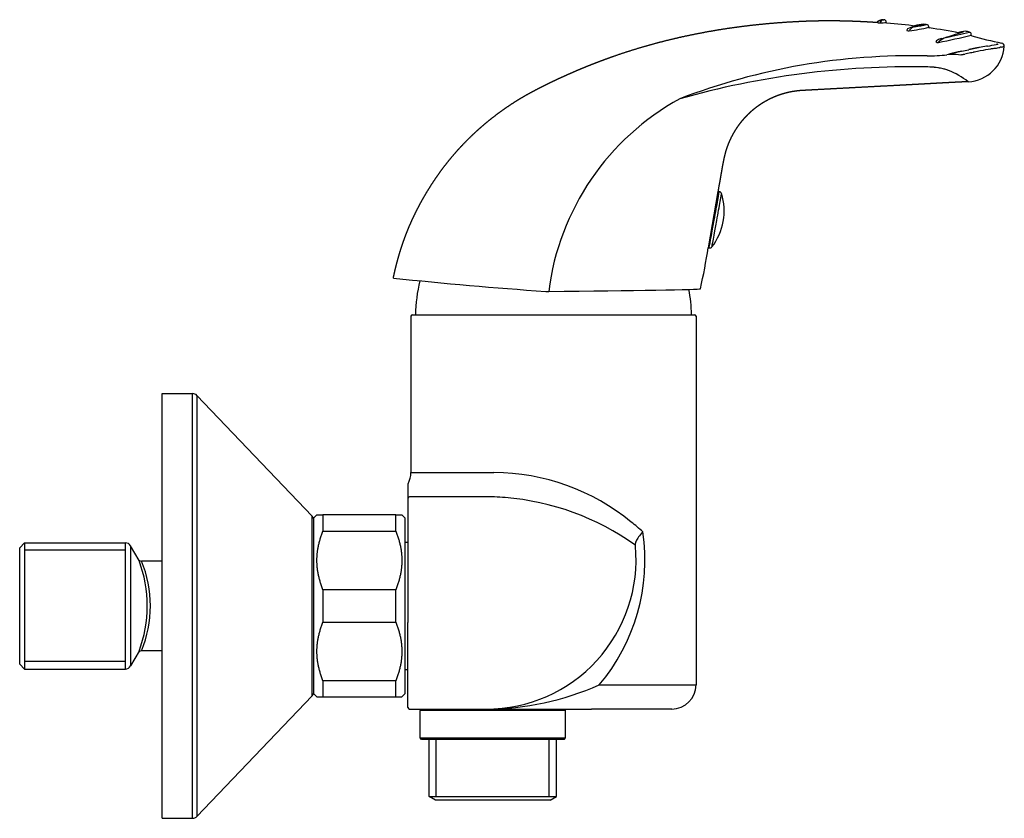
# Model space of a CAD drawing. Header units: millimetres. Extents: x -0.024 to 0.139, y -0.035 to 0.097.
import ezdxf

# ---------------------------------------------------------------- set-up
doc = ezdxf.new("R2010")
doc.units = ezdxf.units.MM
doc.layers.add('BLOCKS', color=3, linetype='Continuous')

msp = doc.modelspace()

# ---------------------------------------------------------------- linework, layer by layer
at = {"layer": 'BLOCKS'}
for p, q in [((0.1179315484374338, 0.0961793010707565), (0.1179321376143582, 0.09618291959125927)), ((0.1193590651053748, 0.09615960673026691), (0.119358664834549, 0.0962054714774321)), ((0.1243742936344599, 0.0955431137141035), (0.1243743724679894, 0.09554310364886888)), ((0.1263662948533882, 0.09535786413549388), (0.1263656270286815, 0.09543438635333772)), ((0.1333778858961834, 0.09406412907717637), (0.1333766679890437, 0.09420368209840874)), ((0.1279743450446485, 0.09294099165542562), (0.12797513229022, 0.09285078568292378)), ((0.1282131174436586, 0.09316402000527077), (0.1282132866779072, 0.09316407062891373)), ((0.1321672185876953, 0.09088943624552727), (0.1322872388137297, 0.09091615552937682)), ((0.09160849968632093, 0.06830168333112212), (0.0899909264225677, 0.05904176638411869)), ((0.09160849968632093, 0.06830168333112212), (0.0918365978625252, 0.06826056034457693)), ((0.0899909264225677, 0.05904176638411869), (0.09016879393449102, 0.05900969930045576)), ((0.04099999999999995, 0.04775000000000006), (0.04099999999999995, 0.02200000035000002)), ((0.04125, 0.04799999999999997), (0.08774999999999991, 0.04799999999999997)), ((0.08799999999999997, 0.04775000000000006), (0.08799999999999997, -0.01299999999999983)), ((0, 0.035), (0.005, 0.035)), ((0, -0.035), (0, 0.035)), ((0.005, -0.035), (0.005, 0.035)), ((0.02472328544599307, 0.01478983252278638), (0.005723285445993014, 0.03469054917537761)), ((0.005723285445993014, 0.03469054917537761), (0.005723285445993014, -0.03469054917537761)), ((0.04099999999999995, 0.02200000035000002), (0.05468982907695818, 0.02200000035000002)), ((0.04049999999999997, 0.02000000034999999), (0.04049999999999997, 0.01775000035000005)), ((0.05302001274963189, 0.01800000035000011), (0.04075000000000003, 0.01800000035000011)), ((0.04049999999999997, 0.01775000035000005), (0.04049999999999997, -0.002749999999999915)), ((0.02472328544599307, -0.01478983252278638), (0.02472328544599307, 0.01478983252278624)), ((0.025, 0.01450000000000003), (0.02549999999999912, 0.01499999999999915)), ((0.02549999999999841, 0.015), (0.02649999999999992, 0.015)), ((0.03849999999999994, 0.015), (0.02649999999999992, 0.015)), ((0.02649999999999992, 0.015), (0.02649999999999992, 0.01232182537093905)), ((0.03849999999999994, 0.015), (0.0395000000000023, 0.015)), ((0.03849999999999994, 0.01232182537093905), (0.03849999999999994, 0.015)), ((0.04, 0.01450000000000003), (0.03950000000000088, 0.01499999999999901)), ((0.025, 0), (0.025, 0.01450000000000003)), ((0.04, 0.01450000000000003), (0.04, 0)), ((0.02649999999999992, 0.01232182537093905), (0.03849999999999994, 0.01232182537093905)), ((-0.02350000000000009, 0.009600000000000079), (-0.0227000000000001, 0.01039999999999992)), ((-0.0227000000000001, 0.01039999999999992), (-0.0227000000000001, 0)), ((-0.0227000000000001, 0.01039999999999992), (-0.006077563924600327, 0.01039999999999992)), ((-0.006077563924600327, -0.01039999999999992), (-0.006077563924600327, 0.01039999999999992)), ((-0.003814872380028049, 0.007479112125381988), (-0.00521137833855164, 0.009899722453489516)), ((-0.00521137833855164, 0.009899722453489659), (-0.00521137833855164, -0.009899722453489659)), ((0.04, 0.01049999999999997), (0.04049999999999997, 0.01049999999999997)), ((-0.02350000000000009, 0), (-0.02350000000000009, 0.009600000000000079)), ((-0.006077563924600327, 0.009172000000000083), (-0.0227000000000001, 0.009172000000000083)), ((0, 0.007399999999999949), (-0.003422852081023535, 0.007399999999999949)), ((0.03849999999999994, 0.002678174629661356), (0.02649999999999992, 0.002678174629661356)), ((0.02649999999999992, 0.002678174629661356), (0.02649999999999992, -0.002678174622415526)), ((0.03849999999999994, -0.002678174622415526), (0.03849999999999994, 0.002678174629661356)), ((-0.02350000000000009, -0.009600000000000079), (-0.02350000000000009, 0)), ((-0.0227000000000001, 0), (-0.0227000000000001, -0.01039999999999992)), ((0.025, -0.01450000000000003), (0.025, 0)), ((0.04, 0), (0.04, -0.01450000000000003)), ((0.02649999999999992, -0.002678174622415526), (0.03849999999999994, -0.002678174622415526)), ((0.04049999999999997, -0.01674999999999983), (0.04049999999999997, -0.002749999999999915)), ((-0.003814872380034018, -0.007479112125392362), (-0.00521137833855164, -0.009899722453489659)), ((0, -0.007399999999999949), (-0.003422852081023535, -0.007399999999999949)), ((-0.02350000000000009, -0.009600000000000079), (-0.0227000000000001, -0.01039999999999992)), ((-0.006077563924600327, -0.009172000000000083), (-0.0227000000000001, -0.009172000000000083)), ((-0.0227000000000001, -0.01039999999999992), (-0.006077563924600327, -0.01039999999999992)), ((0.04, -0.01049999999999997), (0.04049999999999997, -0.01049999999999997)), ((0.03849999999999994, -0.01232182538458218), (0.02649999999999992, -0.01232182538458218)), ((0.02649999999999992, -0.01232182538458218), (0.02649999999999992, -0.015)), ((0.03849999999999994, -0.015), (0.03849999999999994, -0.01232182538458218)), ((0.025, -0.01450000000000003), (0.02549999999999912, -0.01499999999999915)), ((0.04, -0.01450000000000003), (0.03950000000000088, -0.01499999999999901)), ((0.07203200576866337, -0.01299999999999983), (0.08799999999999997, -0.01299999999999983)), ((0.02472328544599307, -0.01478983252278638), (0.005723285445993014, -0.03469054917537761)), ((0.02549999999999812, -0.015), (0.02649999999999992, -0.015)), ((0.02649999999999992, -0.015), (0.03849999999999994, -0.015)), ((0.03849999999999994, -0.015), (0.03950000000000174, -0.015)), ((0.04075000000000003, -0.01699999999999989), (0.05345007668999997, -0.01699999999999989)), ((0.04274999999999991, -0.01699999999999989), (0.0425, -0.01724999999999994)), ((0.0425, -0.02174999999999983), (0.0425, -0.01724999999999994)), ((0.06649999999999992, -0.01724999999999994), (0.0425, -0.01724999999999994)), ((0.05345007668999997, -0.01699999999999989), (0.07074996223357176, -0.01699999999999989)), ((0.06625, -0.01699999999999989), (0.06649999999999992, -0.01724999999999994)), ((0.06649999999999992, -0.02174999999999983), (0.06649999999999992, -0.01724999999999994)), ((0.08399999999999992, -0.01699999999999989), (0.07074996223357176, -0.01699999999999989)), ((0.04274999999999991, -0.02199999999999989), (0.0425, -0.02174999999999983)), ((0.0425, -0.02174999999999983), (0.06649999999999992, -0.02174999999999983)), ((0.06625, -0.02199999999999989), (0.04274999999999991, -0.02199999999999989)), ((0.04402249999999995, -0.03142264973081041), (0.04402249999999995, -0.02199999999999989)), ((0.04518499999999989, -0.03142264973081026), (0.04518499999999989, -0.02199999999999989)), ((0.06381500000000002, -0.03142264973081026), (0.06381500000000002, -0.02199999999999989)), ((0.06497749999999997, -0.03142264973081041), (0.06497749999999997, -0.02199999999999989)), ((0.06625, -0.02199999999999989), (0.06649999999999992, -0.02174999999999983)), ((0.04502250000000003, -0.03199999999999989), (0.04402249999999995, -0.03142264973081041)), ((0.04402249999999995, -0.03142264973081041), (0.06497749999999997, -0.03142264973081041)), ((0.06397749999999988, -0.03199999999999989), (0.04502250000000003, -0.03199999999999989)), ((0.06397749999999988, -0.03199999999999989), (0.06497749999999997, -0.03142264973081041)), ((0, -0.035), (0.005, -0.035))]:
    msp.add_line(p, q, dxfattribs=at)
for centre, radius, start, end in [((0.1180650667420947, 0.09638800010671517), 0.0002869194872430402, 242.4006180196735, 271.188954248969), ((0.1182807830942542, 0.09609869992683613), 0.0003503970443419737, 157.1502033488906, 174.2613824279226), ((0.1182786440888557, 0.09614824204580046), 0.0003482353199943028, 156.9307435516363, 174.2755777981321), ((0.118333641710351, 0.09765496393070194), 0.001575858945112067, 260.4067310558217, 271.7646506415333), ((0.1184587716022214, 0.0961042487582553), 7.68184999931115e-05, 154.9429355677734, 179.7977219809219), ((0.1180134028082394, 0.1066195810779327), 0.01054617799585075, 272.0038583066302, 277.3307628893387), ((0.1189271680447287, 0.0960725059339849), 0.0005418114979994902, 112.6870444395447, 173.1867496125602), ((0.1187997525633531, 0.0950653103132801), 0.00150928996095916, 93.09766555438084, 100.9209300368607), ((0.1188599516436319, 0.09471089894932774), 0.001901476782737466, 90.02057559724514, 98.86934879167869), ((0.1189553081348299, 0.0962002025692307), 0.000403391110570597, 0.7483815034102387, 86.36169048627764), ((0.1194563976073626, 0.0961591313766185), 9.733367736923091e-05, 179.7204275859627, 261.3927936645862), ((0.1088905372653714, -0.0277780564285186), 0.1242896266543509, 82.88428202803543, 85.13009605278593), ((0.1229071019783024, 0.1024293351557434), 0.007037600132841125, 278.4995946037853, 291.8463697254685), ((0.1270120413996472, 0.08466329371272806), 0.01133172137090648, 97.53589224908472, 105.3801516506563), ((0.1221905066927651, 0.1107711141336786), 0.01542434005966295, 276.9759699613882, 284.3642768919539), ((0.1259623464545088, 0.09542939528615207), 0.0004033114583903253, 0.7090691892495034, 82.08023037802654), ((0.1230849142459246, 0.09481514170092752), 0.0003618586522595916, 125.4873599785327, 168.0963529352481), ((0.1230763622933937, 0.0955018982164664), 0.0007153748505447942, 248.4063358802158, 276.7217846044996), ((0.1242435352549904, 0.09280432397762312), 0.002681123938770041, 96.34402731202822, 120.6964531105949), ((0.1196183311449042, 0.124196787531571), 0.02961787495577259, 276.8679789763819, 283.1695932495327), ((0.1245074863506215, 0.0938365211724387), 0.001683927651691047, 105.2752992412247, 140.3118951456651), ((0.1264643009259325, 0.09535838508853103), 9.800745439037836e-05, 180.3044902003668, 260.0915736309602), ((0.1107312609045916, -0.01124523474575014), 0.1076603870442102, 78.93694169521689, 81.60585092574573), ((0.1096136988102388, 0.1594826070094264), 0.06861543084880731, 285.9664526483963, 289.1710295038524), ((0.1151666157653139, 0.1636654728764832), 0.07137586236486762, 281.3562143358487, 284.5330063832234), ((0.132855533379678, 0.08955519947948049), 0.005184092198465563, 94.93703998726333, 108.9752044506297), ((0.1245523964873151, 0.05732663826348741), 0.0382099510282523, 77.10763230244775, 78.13334860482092), ((0.1329930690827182, 0.09419917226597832), 0.0003836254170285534, 0.673569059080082, 77.15645549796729), ((0.1279447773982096, 0.09288232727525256), 0.0004084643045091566, 112.5866321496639, 165.9311980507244), ((0.1278743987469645, 0.09333925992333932), 0.000498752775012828, 233.5680716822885, 281.6522351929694), ((0.1297709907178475, 0.08889350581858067), 0.004795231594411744, 105.6537852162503, 114.4284196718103), ((0.09159449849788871, 0.2674811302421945), 0.1783796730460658, 281.7680725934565, 283.5467393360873), ((0.1301914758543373, 0.09067103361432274), 0.003168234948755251, 107.8353908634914, 131.6085903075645), ((0.1334749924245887, 0.09406447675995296), 9.710714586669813e-05, 180.2050303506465, 254.8039579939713), ((0.1472042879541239, 0.1397499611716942), 0.04780087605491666, 253.2770727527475, 259.3658566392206), ((0.129883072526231, 0.1306387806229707), 0.03886673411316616, 279.1238482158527, 281.3092970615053), ((0.1383179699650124, 0.09227053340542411), 0.0005037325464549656, 356.2595003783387, 82.5448969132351), ((0.1325617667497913, 0.09266150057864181), 0.006273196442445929, 272.6545903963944, 356.1260299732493), ((0.1446909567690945, 0.04132538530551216), 0.05109842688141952, 101.0932424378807, 102.1892896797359), ((0.1468443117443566, 0.02703321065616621), 0.06611790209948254, 99.55031929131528, 100.5542140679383), ((0.1336257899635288, 0.1136796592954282), 0.02209253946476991, 279.6727400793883, 281.6805010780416), ((0.1379614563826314, 0.09427376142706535), 0.002209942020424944, 279.3633259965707, 292.8783766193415), ((0.1235425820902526, -0.01594790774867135), 0.1066130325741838, 88.62737969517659, 111.0040017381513), ((0.1259589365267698, 0.1196559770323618), 0.02902177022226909, 270.2714577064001, 276.7476401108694), ((0.1301503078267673, 0.08417840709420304), 0.006702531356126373, 92.50858893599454, 96.69444275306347), ((0.1301502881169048, 0.0806653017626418), 0.01021628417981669, 81.61253519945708, 90.18561268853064), ((0.1233863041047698, -0.05123463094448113), 0.1400845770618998, 88.96844039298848, 105.7639166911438), ((0.1258377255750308, 0.07371651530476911), 0.01511089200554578, 84.81057166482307, 89.73253100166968), ((0.1260711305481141, 0.07624698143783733), 0.01256953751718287, 81.88365447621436, 84.06183078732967), ((0.126264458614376, 0.07762031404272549), 0.01118266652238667, 80.48618812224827, 81.87084260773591), ((0.1253944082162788, 0.07702992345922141), 0.01197185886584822, 51.46801025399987, 69.37109156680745), ((0.1056250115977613, 0.04652036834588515), 0.04225447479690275, 118.7069308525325, 172.7724145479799), ((0.09174788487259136, 0.06776849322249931), 0.0005000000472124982, 22.19105876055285, 79.78013480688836), ((0.08289875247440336, 0.06509616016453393), 0.009741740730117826, 322.4804743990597, 17.07979676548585), ((0.009395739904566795, 0.0706969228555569), 0.08143357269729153, 346.9265400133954, 351.7712996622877), ((0.09025674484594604, 0.05950403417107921), 0.0005020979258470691, 259.9116321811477, 317.2377165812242), ((0.1127720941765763, 0.7622042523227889), 0.7120982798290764, 263.9808311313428, 266.0097629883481), ((0.06887356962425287, 0.0474195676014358), 0.02712977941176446, 166.9096166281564, 178.7740827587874), ((0.06012643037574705, 0.0474195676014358), 0.02712977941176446, 1.225917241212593, 10.09916909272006), ((0.04125, 0.04775000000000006), 0.00025, 90, 180), ((0.08774999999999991, 0.04775000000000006), 0.00025, 0, 90), ((0.005, 0.03400000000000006), 0.001, 43.67359659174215, 90), ((0.03700000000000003, 0.02200000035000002), 0.004, 331.9275130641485, 0), ((0.0543754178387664, -0.01429226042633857), 0.03629362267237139, 50.77493963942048, 89.50364110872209), ((0.04075236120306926, 0.01999941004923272), 0.0002523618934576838, 152.0615339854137, 179.8659790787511), ((0.04075000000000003, 0.01775000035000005), 0.00025, 90, 180), ((0.05302001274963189, -0.02499999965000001), 0.043, 85.28738182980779, 90), ((0.05301383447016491, -0.02501693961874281), 0.04301739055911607, 54.64351109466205, 85.28103437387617), ((0.02399999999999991, 0.01409928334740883), 0.001, 0, 43.67359659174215), ((0.05238274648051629, -0.01746430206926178), 0.04001367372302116, 47.83941800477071, 51.43683749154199), ((0.04784759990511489, 0.007548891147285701), 0.03173550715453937, 319.6462672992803, 8.421316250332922), ((-0.006077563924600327, 0.009399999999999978), 0.001, 29.98163936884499, 90), ((0.05345007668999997, 0.00766108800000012), 0.024661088, 270, 5.174643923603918), ((0.07776167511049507, 0.009862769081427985), 0.0002500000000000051, 5.174643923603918, 54.63716363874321), ((-0.003432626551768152, 0.008074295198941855), 0.0006743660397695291, 231.2791923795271, 270.8304918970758), ((-0.02408394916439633, 1.989519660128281e-15), 0.02160492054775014, 339.7463800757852, 20.2536199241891), ((-0.02141642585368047, 0), 0.01945581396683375, 337.6446958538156, 22.35530414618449), ((-0.003437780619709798, -0.008059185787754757), 0.000659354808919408, 88.702647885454, 129.2369799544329), ((-0.006077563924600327, -0.009399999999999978), 0.001, 270, 330.018360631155), ((0.02399999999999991, -0.01409928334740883), 0.001, 316.3264034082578, 0), ((0.05316662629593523, 0.02947777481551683), 0.04647863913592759, 270.3494209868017, 293.9471332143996), ((0.08399999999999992, -0.01299999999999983), 0.004, 270, 0), ((0.04075000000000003, -0.01674999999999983), 0.00025, 180, 270), ((0.005, -0.03400000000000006), 0.001, 270, 316.3264034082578)]:
    msp.add_arc(centre, radius, start, end, dxfattribs=at)
for centre, major_axis, ratio, start_param, end_param in [((0.1106482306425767, 0.09525469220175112), (0.008218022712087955, 0.00135596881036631), 0.008609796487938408, 6.091649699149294, 6.317855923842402), ((0.1158594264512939, 0.09023989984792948), (0.02251649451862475, 0.002559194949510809), 0.02732789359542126, 6.038718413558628, 6.052288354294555), ((0.1248709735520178, 0.03832285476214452), (0.02416375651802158, 0.05123934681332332), 0.661617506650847, 0.5012018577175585, 0.5109961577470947), ((0.1167822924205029, 0.04580337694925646), (0.03436837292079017, 0.04204712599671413), 0.5617512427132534, 0.6467535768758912, 0.6494761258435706), ((0.1138282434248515, 0.05041772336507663), (0.03693241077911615, 0.0372474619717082), 0.5072423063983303, 0.6917339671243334, 0.6981116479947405), ((0.1101556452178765, 0.07932316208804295), (0.03233071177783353, 0.01229602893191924), 0.1480258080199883, 0.7920819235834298, 0.8033142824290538), ((0.1123837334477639, 0.08461910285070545), (0.02825413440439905, 0.00792634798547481), 0.06200585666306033, 0.7974628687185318, 0.8071572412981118), ((0.11605888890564, 0.08808704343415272), (0.02250092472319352, 0.004828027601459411), 0.002864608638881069, 5.48460503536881, 5.561273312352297), ((0.1180547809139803, 0.0855499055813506), (0.02036053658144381, 0.006615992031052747), 0.0857011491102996, 0.5913307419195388, 0.6140404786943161), ((0.1179447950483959, 0.08584885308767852), (0.02045740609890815, 0.00636746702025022), 0.07737090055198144, 0.5845355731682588, 0.5923355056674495), ((0.1169813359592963, 0.0885746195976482), (0.02136917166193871, 0.004027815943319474), 0.009608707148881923, 0.4668758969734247, 0.4843613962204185), ((0.1275797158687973, 0.08609827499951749), (0.005994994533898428, 0.003196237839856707), 0.5936248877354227, 0.8741545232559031, 0.8937056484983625), ((0.1274089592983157, 0.08623182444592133), (0.006236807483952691, 0.003039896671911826), 0.5641999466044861, 0.8704287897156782, 0.8951617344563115), ((0.1252273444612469, 0.08766430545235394), (-0.004638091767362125, -0.0001282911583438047), 0.2500529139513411, 4.250959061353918, 4.26510314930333), ((0.1252176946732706, 0.08766751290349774), (-0.004659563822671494, -0.0001249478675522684), 0.2484693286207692, 4.225222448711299, 4.251158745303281), ((0.1251045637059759, 0.08777756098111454), (-0.004881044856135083, -3.161244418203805e-05), 0.2219264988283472, 3.821204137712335, 4.046906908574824), ((0.1245642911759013, 0.08776159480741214), (-0.005576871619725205, 3.196606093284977e-05), 0.2121651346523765, 3.746146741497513, 3.823949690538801), ((0.1248811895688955, 0.08782971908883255), (-0.005190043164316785, 4.924066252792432e-05), 0.2096346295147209, 3.72902538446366, 3.746366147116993), ((0.12500156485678, 0.08788052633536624), (-0.005045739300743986, 7.887011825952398e-05), 0.2058682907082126, 3.620041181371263, 3.730296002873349), ((0.1244165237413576, 0.08790625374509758), (-0.005704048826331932, 0.0001621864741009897), 0.1994037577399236, 3.572668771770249, 3.622637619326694), ((0.09100269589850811, 0.06363512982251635), (0.0008339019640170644, 0.004625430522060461), 7.614952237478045e-05, 4.704082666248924, 6.283185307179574), ((0.0914181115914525, 0.06356023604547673), (0.0007927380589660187, 0.00439710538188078), 7.614952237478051e-05, 4.704082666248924, 6.283065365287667), ((0.09100269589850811, 0.06363512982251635), (0.0008339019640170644, 0.004625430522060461), 7.614952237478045e-05, 3.141592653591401, 4.704082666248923), ((0.0914181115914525, 0.06356023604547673), (0.0007927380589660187, 0.00439710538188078), 7.614952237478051e-05, 3.141712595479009, 4.704082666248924), ((0.06321967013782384, 0.05205467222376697), (-0.02549900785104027, -0.0002225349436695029), 0.008725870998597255, 1.589804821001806, 3.139038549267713), ((0.06321967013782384, 0.05205467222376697), (-0.02549900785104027, -0.0002225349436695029), 0.008725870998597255, 1.570720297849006, 1.589804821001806)]:
    msp.add_ellipse(centre, major_axis=major_axis, ratio=ratio, start_param=start_param, end_param=end_param, dxfattribs=at)
for points, degree, knots in [([(0.03810063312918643, 0.05403190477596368), (0.03820467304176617, 0.05452406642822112), (0.03831385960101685, 0.05501545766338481), (0.03842822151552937, 0.05550596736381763), (0.03854778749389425, 0.05599548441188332), (0.03867258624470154, 0.05648389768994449), (0.03880264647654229, 0.05697109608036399), (0.03893799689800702, 0.0574569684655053), (0.03907866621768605, 0.05794140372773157), (0.03922468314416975, 0.05842429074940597), (0.03937607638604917, 0.0589055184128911), (0.03953287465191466, 0.05938497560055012), (0.03969510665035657, 0.05986255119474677), (0.03986280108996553, 0.06033813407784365), (0.04003598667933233, 0.06081161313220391), (0.0402146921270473, 0.06128287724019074), (0.04039894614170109, 0.0617518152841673), (0.04058877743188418, 0.06221831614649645), (0.04078421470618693, 0.06268226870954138), (0.04098528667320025, 0.06314356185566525), (0.04119202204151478, 0.06360208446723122), (0.04150184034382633, 0.06426391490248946), (0.04182247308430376, 0.06492154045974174), (0.04215379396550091, 0.06557470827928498), (0.04249567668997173, 0.06622316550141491), (0.04284799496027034, 0.06686665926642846), (0.04321062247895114, 0.06750493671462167), (0.04358343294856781, 0.06813774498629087), (0.04396630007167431, 0.06876483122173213), (0.0443590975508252, 0.06938594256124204), (0.044761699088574, 0.07000082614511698), (0.04517397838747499, 0.07060922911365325), (0.04559580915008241, 0.0712108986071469), (0.04602706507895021, 0.07180558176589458), (0.04646761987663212, 0.07239302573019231), (0.04691734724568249, 0.07297297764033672), (0.04737612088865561, 0.07354518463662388), (0.047843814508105, 0.07410939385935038), (0.04832030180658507, 0.07466535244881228), (0.04880545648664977, 0.07521280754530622), (0.04929915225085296, 0.07575150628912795), (0.04981272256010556, 0.07629321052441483), (0.05033604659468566, 0.07682678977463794), (0.05086887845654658, 0.07735205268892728), (0.05141097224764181, 0.07786880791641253), (0.05196208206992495, 0.07837686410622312), (0.05252196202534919, 0.0788760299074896), (0.05309036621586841, 0.07936611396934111), (0.05366704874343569, 0.07984692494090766), (0.05425176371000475, 0.0803182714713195), (0.05484426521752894, 0.08077996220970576), (0.05544430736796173, 0.08123180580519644), (0.05605164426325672, 0.08167361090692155), (0.05666603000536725, 0.08210518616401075), (0.05728721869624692, 0.08252634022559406), (0.05791496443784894, 0.08293688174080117), (0.05854902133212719, 0.08333661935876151), (0.05918914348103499, 0.08372536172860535), (0.05983508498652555, 0.08410291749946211), (0.06048659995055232, 0.08446909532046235), (0.06114344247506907, 0.08482370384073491), (0.06178228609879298, 0.08515832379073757), (0.06242390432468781, 0.08548793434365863), (0.06306822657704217, 0.08581254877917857), (0.06371518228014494, 0.08613218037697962), (0.06436470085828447, 0.08644684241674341), (0.06501671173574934, 0.08675654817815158), (0.06567114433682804, 0.08706131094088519), (0.06632792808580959, 0.0873611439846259), (0.06698699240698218, 0.08765606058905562), (0.06764826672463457, 0.08794607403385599), (0.06831168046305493, 0.08823119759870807), (0.0689771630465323, 0.08851144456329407), (0.069644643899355, 0.0887868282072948), (0.07031405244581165, 0.08905736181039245), (0.07098531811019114, 0.08932305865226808), (0.07165837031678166, 0.08958393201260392), (0.07233313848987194, 0.08983999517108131), (0.07300955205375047, 0.09009126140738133), (0.07368754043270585, 0.09033774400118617), (0.07436703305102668, 0.0905794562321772), (0.07589881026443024, 0.0911034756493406), (0.07744053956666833, 0.0916014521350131), (0.07899161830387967, 0.0920736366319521), (0.0805514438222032, 0.09252028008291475), (0.0821194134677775, 0.09294163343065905), (0.08369492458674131, 0.09333794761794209), (0.0852773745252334, 0.09370947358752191), (0.0868661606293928, 0.0940564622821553), (0.08846068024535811, 0.0943791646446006), (0.09006033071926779, 0.0946778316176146), (0.09166450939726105, 0.09495271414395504), (0.09327261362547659, 0.0952040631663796), (0.09488404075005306, 0.0954321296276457), (0.09649818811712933, 0.09563716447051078), (0.09811445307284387, 0.09581941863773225), (0.09973223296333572, 0.09597914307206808), (0.1013509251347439, 0.09611658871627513), (0.1029699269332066, 0.09623200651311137), (0.104588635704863, 0.09632564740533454), (0.1062064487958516, 0.09639776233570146), (0.1068793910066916, 0.09642091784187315), (0.1075525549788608, 0.09643931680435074), (0.1082259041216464, 0.09645303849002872), (0.1088994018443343, 0.09646216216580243), (0.1095730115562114, 0.09646676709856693), (0.1102466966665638, 0.09646693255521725), (0.1109204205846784, 0.09646273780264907), (0.1115941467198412, 0.09645426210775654), (0.1122678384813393, 0.0964415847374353), (0.1129414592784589, 0.09642478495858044), (0.1136149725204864, 0.09640394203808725), (0.1142883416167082, 0.09637913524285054), (0.1149615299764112, 0.09635044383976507), (0.1156345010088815, 0.09631794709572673), (0.1163072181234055, 0.09628172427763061), (0.1169796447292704, 0.09624185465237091), (0.117651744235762, 0.09619841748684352), (0.1179394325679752, 0.096178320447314)], 1, [0, 0, 0.5028567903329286, 1.005713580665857, 1.508570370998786, 2.011427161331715, 2.514283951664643, 3.017140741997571, 3.5199975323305, 4.022854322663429, 4.525711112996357, 5.028567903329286, 5.531424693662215, 6.034281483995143, 6.537138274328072, 7.039995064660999, 7.542851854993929, 8.045708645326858, 8.548565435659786, 9.051422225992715, 9.554279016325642, 10.05713580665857, 10.78743671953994, 11.51773763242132, 12.24803854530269, 12.97833945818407, 13.70864037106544, 14.43894128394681, 15.16924219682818, 15.89954310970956, 16.62984402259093, 17.36014493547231, 18.09044584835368, 18.82074676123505, 19.55104767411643, 20.2813485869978, 21.01164949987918, 21.74195041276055, 22.47225132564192, 23.2025522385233, 23.93285315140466, 24.66315406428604, 25.40912990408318, 26.15510574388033, 26.90108158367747, 27.64705742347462, 28.39303326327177, 29.13900910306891, 29.88498494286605, 30.6309607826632, 31.37693662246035, 32.12291246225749, 32.86888830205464, 33.61486414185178, 34.36083998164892, 35.10681582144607, 35.85279166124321, 36.59876750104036, 37.3447433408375, 38.09071918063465, 38.83669502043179, 39.58267086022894, 40.30376870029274, 41.02486654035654, 41.74596438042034, 42.46706222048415, 43.18816006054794, 43.90925790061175, 44.63035574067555, 45.35145358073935, 46.07255142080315, 46.79364926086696, 47.51474710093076, 48.23584494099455, 48.95694278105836, 49.67804062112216, 50.39913846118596, 51.12023630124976, 51.84133414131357, 52.56243198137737, 53.28352982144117, 54.00462766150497, 55.6229661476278, 57.24130463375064, 58.85964311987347, 60.47798160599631, 62.09632009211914, 63.71465857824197, 65.3329970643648, 66.95133555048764, 68.56967403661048, 70.1880125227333, 71.80635100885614, 73.42468949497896, 75.0430279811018, 76.66136646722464, 78.27970495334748, 79.8980434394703, 81.51638192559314, 83.13472041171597, 84.7530588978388, 86.37139738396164, 87.04470500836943, 87.71801263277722, 88.39132025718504, 89.06462788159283, 89.73793550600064, 90.41124313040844, 91.08455075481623, 91.75785837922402, 92.43116600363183, 93.10447362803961, 93.77778125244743, 94.45108887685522, 95.12439650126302, 95.7977041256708, 96.47101175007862, 97.1443193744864, 97.81762699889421, 98.10598849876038, 98.10598849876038]), ([(0.1179578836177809, 0.0962347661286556), (0.1179704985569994, 0.09626076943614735), (0.1179853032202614, 0.09628546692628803), (0.1180018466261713, 0.09630848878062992), (0.1180206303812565, 0.09633056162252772), (0.1180404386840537, 0.0963505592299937), (0.1180606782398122, 0.09636844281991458), (0.1180810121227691, 0.09638439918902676), (0.1181010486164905, 0.09639852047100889), (0.1181206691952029, 0.09641108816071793), (0.1181465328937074, 0.09642613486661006), (0.118171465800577, 0.096439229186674), (0.1181953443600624, 0.09645068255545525), (0.1182349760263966, 0.0964678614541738), (0.1182728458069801, 0.09648241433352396), (0.1183090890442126, 0.09649490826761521), (0.1183543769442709, 0.09650902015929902), (0.1183972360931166, 0.09652097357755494), (0.1184379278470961, 0.09653110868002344), (0.1184767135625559, 0.09653976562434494), (0.1185138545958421, 0.09654728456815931)], 1, [0, 0, 0.02916003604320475, 0.05832007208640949, 0.08748010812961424, 0.1180105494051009, 0.1485409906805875, 0.1790714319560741, 0.2098816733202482, 0.2406919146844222, 0.2715021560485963, 0.3133094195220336, 0.3551166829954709, 0.3969239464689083, 0.4696649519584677, 0.5424059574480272, 0.6151469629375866, 0.7106776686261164, 0.8062083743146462, 0.9017390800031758, 0.9972697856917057, 1.092800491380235, 1.092800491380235]), ([(0.117958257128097, 0.0962846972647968), (0.1179713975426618, 0.09631142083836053), (0.1179868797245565, 0.09633674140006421), (0.1180042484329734, 0.09636026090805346), (0.1180239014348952, 0.09638261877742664), (0.1180445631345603, 0.09640273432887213), (0.1180656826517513, 0.09642061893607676), (0.1180864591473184, 0.09643615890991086), (0.1181069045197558, 0.09644983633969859), (0.1181269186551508, 0.09646194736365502), (0.1181533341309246, 0.09647637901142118), (0.1181787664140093, 0.09648882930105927), (0.1182030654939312, 0.09649961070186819), (0.1182427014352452, 0.09651535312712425), (0.1182806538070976, 0.096528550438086), (0.1183169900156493, 0.0965397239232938), (0.1183677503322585, 0.09655349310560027), (0.1184156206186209, 0.09656467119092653), (0.1184608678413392, 0.09657367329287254), (0.1185037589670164, 0.09658091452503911), (0.1185445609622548, 0.09658681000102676), (0.1185668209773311, 0.09658967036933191)], 1, [0, 0, 0.03003834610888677, 0.06007669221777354, 0.09011503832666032, 0.1214845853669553, 0.1528541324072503, 0.1842236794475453, 0.2152136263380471, 0.246203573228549, 0.2771935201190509, 0.3193029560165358, 0.3614123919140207, 0.4035218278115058, 0.4755345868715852, 0.5475473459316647, 0.6195601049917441, 0.7254896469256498, 0.8314191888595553, 0.9373487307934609, 1.043278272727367, 1.149207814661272, 1.209686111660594, 1.209686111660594]), ([(0.1227308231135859, 0.09488977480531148), (0.1227303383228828, 0.09488696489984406), (0.1227307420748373, 0.09488410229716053), (0.1227320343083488, 0.09488116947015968), (0.122733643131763, 0.09487751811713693), (0.1227366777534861, 0.09487373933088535), (0.1227409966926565, 0.09486998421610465), (0.1227453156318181, 0.09486622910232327), (0.1227509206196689, 0.09486246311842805), (0.1227578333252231, 0.09485867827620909), (0.1227647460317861, 0.09485489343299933), (0.1227729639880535, 0.0948511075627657), (0.1227821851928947, 0.0948474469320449), (0.1227914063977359, 0.0948437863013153), (0.1228016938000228, 0.09484021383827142), (0.1228130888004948, 0.09483673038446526)], 3, [0.3995979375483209, 0.3995979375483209, 0.3995979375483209, 0.3995979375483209, 0.5000000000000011, 0.5000000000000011, 0.5000000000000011, 0.6250000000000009, 0.6250000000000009, 0.6250000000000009, 0.7500000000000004, 0.7500000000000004, 0.7500000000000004, 0.8750000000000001, 0.8750000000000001, 0.8750000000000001, 1, 1, 1, 1]), ([(0.1275484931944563, 0.09298106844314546), (0.1275477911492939, 0.09297542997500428), (0.1275508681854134, 0.09296120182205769), (0.1275657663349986, 0.09294645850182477), (0.1275782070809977, 0.09293798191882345)], 3, [0.5775950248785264, 0.5775950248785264, 0.5775950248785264, 0.5775950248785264, 0.75, 1, 1, 1, 1]), ([(0.1280876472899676, 0.0930399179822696), (0.1280664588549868, 0.09302853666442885), (0.1280340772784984, 0.0930099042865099), (0.1279960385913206, 0.09297963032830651), (0.1279742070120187, 0.09295680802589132), (0.1279743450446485, 0.09294099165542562)], 3, [9.179174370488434e-06, 9.179174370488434e-06, 9.179174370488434e-06, 9.179174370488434e-06, 0.5, 0.75, 1, 1, 1, 1]), ([(0.1336840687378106, 0.09122477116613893), (0.1335398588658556, 0.09119345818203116), (0.1330900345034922, 0.09109483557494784), (0.1326164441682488, 0.09098944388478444), (0.1322872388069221, 0.09091615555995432)], 3, [0.9190612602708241, 0.9190612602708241, 0.9190612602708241, 0.9190612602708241, 0.9375, 0.9755575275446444, 0.9755575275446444, 0.9755575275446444, 0.9755575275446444]), ([(0.136951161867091, 0.0918354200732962), (0.1369488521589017, 0.09183503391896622), (0.1369369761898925, 0.0918330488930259), (0.1369250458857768, 0.09183105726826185), (0.1369154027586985, 0.09182944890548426)], 3, [0.7495314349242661, 0.7495314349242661, 0.7495314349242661, 0.7495314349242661, 0.75, 0.751938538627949, 0.751938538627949, 0.751938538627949, 0.751938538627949]), ([(0.132852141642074, 0.08639503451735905), (0.1320197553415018, 0.08635581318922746), (0.1311873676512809, 0.08631488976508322), (0.1303549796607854, 0.08627250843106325), (0.1295225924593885, 0.08622891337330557), (0.1286902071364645, 0.08618434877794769), (0.1278578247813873, 0.08613905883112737), (0.1270254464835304, 0.08609328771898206), (0.1261930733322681, 0.08604727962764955), (0.1253607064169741, 0.08600127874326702), (0.1245283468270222, 0.08595552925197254), (0.123695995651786, 0.08591027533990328), (0.1228636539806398, 0.08586576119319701), (0.1213646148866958, 0.08578641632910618), (0.1198647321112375, 0.08570703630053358), (0.1183644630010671, 0.08562762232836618), (0.1168642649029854, 0.08554817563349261), (0.1153645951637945, 0.08546869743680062), (0.1138659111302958, 0.08538918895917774), (0.112368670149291, 0.08530965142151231), (0.1108733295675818, 0.08523008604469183), (0.1093803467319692, 0.08515049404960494), (0.1078901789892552, 0.08507087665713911), (0.1076805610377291, 0.08505966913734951), (0.107471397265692, 0.08504849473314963), (0.1072625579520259, 0.08503734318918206), (0.1070539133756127, 0.08502620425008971), (0.106845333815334, 0.08501506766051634), (0.1066366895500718, 0.08500392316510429), (0.1064278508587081, 0.08499276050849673), (0.1062186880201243, 0.08498156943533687), (0.1060090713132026, 0.08497033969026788), (0.1057988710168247, 0.08495906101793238), (0.1057327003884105, 0.08495548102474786), (0.1056661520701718, 0.08495181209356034), (0.1055996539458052, 0.08494805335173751), (0.1055336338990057, 0.08494420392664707), (0.10546851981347, 0.08494026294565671), (0.1054047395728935, 0.08493622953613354), (0.1053371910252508, 0.08493173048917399), (0.105270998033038, 0.08492706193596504), (0.1052057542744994, 0.0849221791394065), (0.1051410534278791, 0.08491703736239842), (0.1050764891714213, 0.08491159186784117), (0.1050116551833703, 0.08490579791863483), (0.1049461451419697, 0.08489961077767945), (0.1048535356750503, 0.08489030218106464), (0.1047599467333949, 0.08488023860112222), (0.1046655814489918, 0.08486943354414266), (0.1045706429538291, 0.08485790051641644), (0.1044753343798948, 0.08484565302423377), (0.1043106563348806, 0.08482287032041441), (0.1041451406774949, 0.08479789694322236), (0.1039789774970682, 0.08477075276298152), (0.1038123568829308, 0.08474145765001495), (0.1036454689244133, 0.08471003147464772), (0.1034785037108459, 0.08467649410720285), (0.1033116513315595, 0.08464086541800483), (0.1031451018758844, 0.08460316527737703), (0.1029218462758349, 0.08454920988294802), (0.1026990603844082, 0.0844914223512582), (0.1024768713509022, 0.08442983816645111), (0.1022554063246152, 0.0843644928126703), (0.1020347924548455, 0.0842954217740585), (0.1018151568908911, 0.08422266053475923), (0.1015966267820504, 0.08414624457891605), (0.1013793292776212, 0.08406620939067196), (0.1011633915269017, 0.08398259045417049), (0.1009489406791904, 0.08389542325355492), (0.1007361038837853, 0.08380474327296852), (0.1005025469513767, 0.08370031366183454), (0.1002706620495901, 0.08359142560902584), (0.1000405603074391, 0.08347814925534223), (0.09981235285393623, 0.08336055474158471), (0.09958615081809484, 0.08323871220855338), (0.0993620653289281, 0.08311269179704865), (0.09914020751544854, 0.08298256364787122), (0.09892068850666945, 0.0828483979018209), (0.09870361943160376, 0.08271026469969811), (0.0984891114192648, 0.0825682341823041), (0.09827727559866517, 0.08242237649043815), (0.09806822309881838, 0.0822727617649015), (0.09786206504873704, 0.08211946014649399), (0.09765891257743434, 0.0819625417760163), (0.09745887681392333, 0.08180207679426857), (0.09726206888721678, 0.08163813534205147), (0.09707097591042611, 0.08147288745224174), (0.09688268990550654, 0.08130395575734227), (0.09669729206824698, 0.08113143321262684), (0.09651486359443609, 0.08095541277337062), (0.09633548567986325, 0.080775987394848), (0.09615923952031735, 0.08059325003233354), (0.09598620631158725, 0.08040729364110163), (0.09581646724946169, 0.08021821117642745), (0.09565010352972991, 0.08002609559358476), (0.0954871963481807, 0.07983103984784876), (0.09532782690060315, 0.07963313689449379), (0.09517207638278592, 0.07943247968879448), (0.0950200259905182, 0.07922916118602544), (0.09487175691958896, 0.07902327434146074), (0.09472735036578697, 0.07881491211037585), (0.09458688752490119, 0.07860416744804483), (0.09445044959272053, 0.07839113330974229), (0.09431811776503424, 0.07817590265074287), (0.09418915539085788, 0.07795716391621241), (0.09406410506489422, 0.07773578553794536), (0.09394301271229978, 0.07751188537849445), (0.09382592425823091, 0.07728558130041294), (0.09371288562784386, 0.07705699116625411), (0.09360394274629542, 0.07682623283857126), (0.09349914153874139, 0.07659342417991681), (0.0933985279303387, 0.07635868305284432), (0.09330214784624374, 0.07612212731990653), (0.09321004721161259, 0.07588387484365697), (0.09312227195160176, 0.07564404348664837), (0.09303886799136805, 0.07540275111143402), (0.09295988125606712, 0.0751601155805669), (0.09288535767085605, 0.0749162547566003), (0.09281534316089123, 0.07467128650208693), (0.09274988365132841, 0.07442532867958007), (0.0926890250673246, 0.07417849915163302), (0.09263281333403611, 0.07393091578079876), (0.09255525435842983, 0.07356481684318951), (0.09248118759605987, 0.07319798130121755), (0.09241013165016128, 0.07283051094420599), (0.09234160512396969, 0.07246250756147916), (0.09227512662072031, 0.07209407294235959), (0.09221021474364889, 0.071725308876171), (0.09214638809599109, 0.07135631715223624), (0.09208316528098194, 0.07098719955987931), (0.09202006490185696, 0.07061805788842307), (0.09195660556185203, 0.07024899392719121), (0.09189230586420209, 0.06988010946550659), (0.09182668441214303, 0.06951150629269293), (0.09160849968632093, 0.06830168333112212)], 1, [0, 0, 0.8335460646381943, 1.667092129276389, 2.500638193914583, 3.334184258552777, 4.167730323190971, 5.001276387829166, 5.83482245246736, 6.668368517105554, 7.501914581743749, 8.335460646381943, 9.169006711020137, 10.00255277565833, 11.50319507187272, 13.0038373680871, 14.50447966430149, 16.00512196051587, 17.50576425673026, 19.00640655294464, 20.50704884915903, 22.00769114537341, 23.5083334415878, 25.00897573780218, 25.22056084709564, 25.4321459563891, 25.64373106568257, 25.85531617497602, 26.06690128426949, 26.27848639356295, 26.49007150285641, 26.70165661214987, 26.91324172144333, 27.12482683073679, 27.19099427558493, 27.25716172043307, 27.32332916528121, 27.38949661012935, 27.45566405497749, 27.52183149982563, 27.59366370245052, 27.6654959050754, 27.73732810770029, 27.80916031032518, 27.88099251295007, 27.95282471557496, 28.02465691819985, 28.12486831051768, 28.2250797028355, 28.32529109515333, 28.42550248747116, 28.52571387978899, 28.6981439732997, 28.87057406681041, 29.04300416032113, 29.21543425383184, 29.38786434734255, 29.56029444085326, 29.73272453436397, 29.90515462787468, 30.13679112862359, 30.36842762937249, 30.6000641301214, 30.83170063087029, 31.0633371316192, 31.2949736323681, 31.526610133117, 31.75824663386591, 31.98988313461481, 32.22151963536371, 32.45315613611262, 32.70923449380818, 32.96531285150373, 33.22139120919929, 33.47746956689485, 33.73354792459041, 33.98962628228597, 34.24570463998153, 34.50178299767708, 34.75786135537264, 35.0139397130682, 35.27001807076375, 35.52609642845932, 35.78217478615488, 36.03825314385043, 36.29433150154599, 36.55040985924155, 36.80296168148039, 37.05551350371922, 37.30806532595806, 37.5606171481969, 37.81316897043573, 38.06572079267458, 38.31827261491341, 38.57082443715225, 38.82337625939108, 39.07592808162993, 39.32847990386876, 39.5810317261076, 39.83358354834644, 40.08613537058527, 40.33868719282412, 40.59123901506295, 40.84379083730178, 41.09634265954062, 41.35015747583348, 41.60397229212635, 41.85778710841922, 42.11160192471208, 42.36541674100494, 42.61923155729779, 42.87304637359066, 43.12686118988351, 43.38067600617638, 43.63449082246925, 43.88830563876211, 44.14212045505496, 44.39593527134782, 44.64975008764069, 44.90356490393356, 45.15737972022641, 45.41119453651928, 45.66500935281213, 46.03939974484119, 46.41379013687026, 46.78818052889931, 47.16257092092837, 47.53696131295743, 47.91135170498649, 48.28574209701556, 48.66013248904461, 49.03452288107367, 49.40891327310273, 49.78330366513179, 50.15769405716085, 51.38709311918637, 51.38709311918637]), ([(0.07924093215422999, 0.0121965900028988), (0.07895456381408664, 0.01191589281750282), (0.07870690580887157, 0.01163551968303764), (0.07833161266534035, 0.011128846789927), (0.07819431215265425, 0.01090004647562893), (0.07804827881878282, 0.01055828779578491), (0.07801086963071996, 0.01043412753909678), (0.07798410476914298, 0.01024974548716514), (0.07798195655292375, 0.01018299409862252), (0.0779881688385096, 0.01012102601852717)], 3, [-0.004270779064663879, -0.004270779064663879, -0.004270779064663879, -0.004270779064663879, 1.45421995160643, 1.45421995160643, 2.768915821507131, 2.768915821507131, 3.59060074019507, 3.59060074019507, 4.104153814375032, 4.104153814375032, 4.104153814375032, 4.104153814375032]), ([(0.07801065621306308, 0.009885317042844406), (0.07801065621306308, 0.009885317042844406), (0.07801055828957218, 0.009886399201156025), (0.0780100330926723, 0.009892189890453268), (0.078009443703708, 0.009898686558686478), (0.07800714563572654, 0.009923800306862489), (0.07800497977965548, 0.009947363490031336), (0.07799852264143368, 0.01001573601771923), (0.07799402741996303, 0.01006258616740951), (0.0779881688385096, 0.01012102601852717)], 3, [-1.13764589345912e-14, -1.13764589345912e-14, -1.13764589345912e-14, -1.13764589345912e-14, 0.1680247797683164, 0.1680247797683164, 0.4368644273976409, 0.4368644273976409, 0.86700786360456, 0.86700786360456, 1.344198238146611, 1.344198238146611, 1.344198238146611, 1.344198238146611])]:
    msp.add_open_spline(points, degree=degree, knots=knots, dxfattribs=at)
for points, degree in [([(0.1188583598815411, 0.09661249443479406), (0.1188828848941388, 0.09661056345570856), (0.1189074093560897, 0.09660862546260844), (0.1189319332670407, 0.09660668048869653), (0.118956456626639, 0.09660472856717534), (0.1189809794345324, 0.09660276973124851)], 1), ([(0.1255260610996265, 0.09589712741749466), (0.125624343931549, 0.09588369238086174), (0.125722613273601, 0.09587015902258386), (0.1258208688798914, 0.0958565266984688), (0.1259191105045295, 0.09584279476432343), (0.1260173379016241, 0.09582896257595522)], 1), ([(0.1337642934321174, 0.09124215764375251), (0.1337376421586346, 0.09123639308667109), (0.1337109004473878, 0.09123059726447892), (0.1336840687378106, 0.09122477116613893)], 3), ([(0.1339019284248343, 0.09127181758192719), (0.1338563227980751, 0.09126202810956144), (0.1338104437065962, 0.09125213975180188), (0.1337642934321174, 0.09124215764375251)], 3), ([(0.1365305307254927, 0.09176562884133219), (0.1360441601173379, 0.0916850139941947), (0.1354846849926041, 0.0915909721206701), (0.1348593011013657, 0.09146905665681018)], 3), ([(0.1368157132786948, 0.09181286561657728), (0.1367236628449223, 0.09179758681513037), (0.1366285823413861, 0.0917818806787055), (0.136530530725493, 0.09176562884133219)], 3), ([(0.1368476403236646, 0.09181816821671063), (0.1368370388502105, 0.09181640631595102), (0.1368263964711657, 0.09181463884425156), (0.1368157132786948, 0.09181286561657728)], 3), ([(0.1369154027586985, 0.09182944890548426), (0.136893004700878, 0.09182571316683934), (0.1368704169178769, 0.09182195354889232), (0.1368476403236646, 0.09181816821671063)], 3), ([(0.1372519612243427, 0.09188636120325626), (0.1371559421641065, 0.09186985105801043), (0.1370556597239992, 0.09185289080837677), (0.136951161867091, 0.0918354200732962)], 3), ([(0.1373377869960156, 0.09190119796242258), (0.1373095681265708, 0.09189629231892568), (0.1372809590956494, 0.09189134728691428), (0.1372519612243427, 0.09188636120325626)], 3), ([(0.13813773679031, 0.09205289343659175), (0.1381248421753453, 0.0920501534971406), (0.1381117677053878, 0.09204739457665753), (0.1380985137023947, 0.09204461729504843)], 3), ([(0.1381647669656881, 0.0920586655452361), (0.1381558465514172, 0.09205675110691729), (0.1381468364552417, 0.09205482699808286), (0.13813773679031, 0.09205289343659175)], 3), ([(0.1382028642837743, 0.09206690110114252), (0.1381903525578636, 0.09206417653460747), (0.138177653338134, 0.09206143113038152), (0.1381647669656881, 0.0920586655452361)], 3), ([(0.1383210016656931, 0.09209326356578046), (0.1382836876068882, 0.092084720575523), (0.1382443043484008, 0.09207592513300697), (0.1382028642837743, 0.09206690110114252)], 3), ([(0.1321672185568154, 0.09088943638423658), (0.1319943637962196, 0.09085095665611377), (0.1318187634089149, 0.09081187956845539), (0.131640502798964, 0.09077231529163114)], 3)]:
    msp.add_open_spline(points, degree=degree, dxfattribs=at)
for points, weights, knots in [([(0.1377233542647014, 0.09257406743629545), (0.1377184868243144, 0.09257296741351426), (0.1377135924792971, 0.09257186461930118), (0.137708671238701, 0.09257075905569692), (0.1377018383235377, 0.09256922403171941), (0.1376949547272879, 0.09256768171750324), (0.1376880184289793, 0.09256613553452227), (0.1376305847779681, 0.09255333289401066), (0.1375695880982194, 0.09254019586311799), (0.1375050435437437, 0.09252672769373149)], [1, 0.9999993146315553, 0.9999992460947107, 0.9999997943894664, 0.9999997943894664, 0.9999997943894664, 0.9999997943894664, 0.9999266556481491, 0.999935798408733, 1.000027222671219], [4.440892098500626e-16, 4.440892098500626e-16, 4.440892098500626e-16, 4.440892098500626e-16, 0.002720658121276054, 0.002720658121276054, 0.002720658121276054, 0.006498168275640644, 0.006498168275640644, 0.006498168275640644, 0.03777426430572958, 0.03777426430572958, 0.03777426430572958, 0.03777426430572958]), ([(0.1298686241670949, 0.090965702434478), (0.1298657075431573, 0.09096496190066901), (0.1298627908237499, 0.09096422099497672), (0.1298598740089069, 0.09096347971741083), (0.1298592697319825, 0.09096332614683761), (0.1298586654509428, 0.09096317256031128), (0.1298580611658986, 0.09096301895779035), (0.1298561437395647, 0.09096253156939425), (0.1298542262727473, 0.09096204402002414), (0.1298523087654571, 0.09096155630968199), (0.1298513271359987, 0.09096130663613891), (0.1298503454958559, 0.09096105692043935), (0.1298493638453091, 0.09096080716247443), (0.1298469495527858, 0.09096019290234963), (0.1298445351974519, 0.09095957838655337), (0.1298421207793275, 0.09095896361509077), (0.1298394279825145, 0.09095827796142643), (0.1298367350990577, 0.09095759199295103), (0.1298340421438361, 0.09095690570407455), (0.1298213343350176, 0.09095366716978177), (0.1298086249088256, 0.09095042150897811), (0.1297959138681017, 0.09094716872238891), (0.1297927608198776, 0.09094636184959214), (0.129789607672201, 0.09094555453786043), (0.1297864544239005, 0.09094474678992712), (0.129782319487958, 0.09094368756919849), (0.1297781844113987, 0.09094262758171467), (0.1297740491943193, 0.09094156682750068)], [1, 0.9999999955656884, 0.9999999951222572, 0.9999999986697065, 0.9999999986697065, 0.9999999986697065, 0.9999999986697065, 0.9999999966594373, 0.9999999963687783, 0.9999999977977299, 0.9999999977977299, 0.9999999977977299, 0.9999999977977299, 0.9999999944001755, 0.999999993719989, 0.9999999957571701, 0.9999999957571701, 0.9999999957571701, 0.9999999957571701, 0.9999999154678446, 0.9999999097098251, 0.9999999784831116, 0.9999999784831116, 0.9999999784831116, 0.9999999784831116, 0.9999999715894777, 0.9999999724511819, 0.9999999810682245], [-2.220446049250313e-16, -2.220446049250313e-16, -2.220446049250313e-16, -2.220446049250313e-16, 0.0002188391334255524, 0.0002188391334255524, 0.0002188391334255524, 0.0002641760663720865, 0.0002641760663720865, 0.0002641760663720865, 0.0004080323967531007, 0.0004080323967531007, 0.0004080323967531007, 0.0004816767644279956, 0.0004816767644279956, 0.0004816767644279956, 0.0006627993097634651, 0.0006627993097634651, 0.0006627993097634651, 0.0008648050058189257, 0.0008648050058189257, 0.0008648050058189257, 0.001818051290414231, 0.001818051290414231, 0.001818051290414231, 0.002054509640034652, 0.002054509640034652, 0.002054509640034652, 0.002364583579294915, 0.002364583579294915, 0.002364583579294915, 0.002364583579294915]), ([(0.1312938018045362, 0.0913047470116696), (0.1312821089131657, 0.09130211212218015), (0.1312704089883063, 0.09129947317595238), (0.131258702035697, 0.09129683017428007), (0.1312567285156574, 0.09129638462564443), (0.1312547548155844, 0.09129593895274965), (0.1312527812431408, 0.09129549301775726), (0.1312486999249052, 0.09129457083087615), (0.1312446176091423, 0.09129364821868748), (0.131240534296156, 0.09129272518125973), (0.131238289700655, 0.0912922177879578), (0.1312360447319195, 0.09129171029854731), (0.1312337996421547, 0.0912912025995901), (0.131233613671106, 0.09129116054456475), (0.1312334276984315, 0.09129111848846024), (0.1312332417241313, 0.09129107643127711), (0.1311978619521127, 0.09128307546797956), (0.1311623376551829, 0.09127507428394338), (0.1311268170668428, 0.09126700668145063), (0.1308274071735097, 0.09119900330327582), (0.1305250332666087, 0.09112774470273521), (0.1302197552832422, 0.09105324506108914)], [1, 0.9999998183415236, 0.9999998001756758, 0.9999999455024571, 0.9999999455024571, 0.9999999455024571, 0.9999999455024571, 0.9999999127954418, 0.9999999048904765, 0.9999999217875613, 0.9999999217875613, 0.9999999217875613, 0.9999999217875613, 0.9999999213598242, 0.9999999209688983, 0.9999999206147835, 0.9999999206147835, 0.9999999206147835, 0.9999999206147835, 0.9999412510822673, 0.9999485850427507, 1.000021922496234], [-2.220446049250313e-16, -2.220446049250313e-16, -2.220446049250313e-16, -2.220446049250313e-16, 0.001400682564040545, 0.001400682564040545, 0.001400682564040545, 0.001636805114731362, 0.001636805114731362, 0.001636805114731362, 0.002125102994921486, 0.002125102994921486, 0.002125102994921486, 0.002393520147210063, 0.002393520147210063, 0.002393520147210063, 0.002415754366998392, 0.002415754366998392, 0.002415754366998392, 0.006645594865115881, 0.006645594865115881, 0.006645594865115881, 0.04229764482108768, 0.04229764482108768, 0.04229764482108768, 0.04229764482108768]), ([(0.1335616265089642, 0.09179799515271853), (0.1335590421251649, 0.09179744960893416), (0.1335564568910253, 0.091796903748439), (0.1335538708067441, 0.09179635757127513), (0.1335341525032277, 0.09179219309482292), (0.1335143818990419, 0.09178799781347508), (0.1334945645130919, 0.09178379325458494), (0.1333187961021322, 0.09174650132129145), (0.1331392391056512, 0.09170793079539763), (0.1329559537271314, 0.0916680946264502)], [1, 0.9999999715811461, 0.9999999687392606, 0.9999999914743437, 0.9999999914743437, 0.9999999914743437, 0.9999999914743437, 0.9999008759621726, 0.9999132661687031, 1.000037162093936], [-4.440892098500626e-16, -4.440892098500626e-16, -4.440892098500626e-16, -4.440892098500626e-16, 0.0005540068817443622, 0.0005540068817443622, 0.0005540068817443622, 0.004778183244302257, 0.004778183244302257, 0.004778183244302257, 0.04224039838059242, 0.04224039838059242, 0.04224039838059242, 0.04224039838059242]), ([(0.1343693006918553, 0.09196271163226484), (0.1343666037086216, 0.0919621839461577), (0.1343639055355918, 0.09196165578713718), (0.1343612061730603, 0.09196112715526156), (0.1343353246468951, 0.09195605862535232), (0.1343093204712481, 0.09195094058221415), (0.1342832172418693, 0.09194578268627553), (0.134050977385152, 0.09189989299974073), (0.1338103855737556, 0.09185061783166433), (0.1335616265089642, 0.09179799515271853)], [1, 0.9999999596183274, 0.9999999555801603, 0.9999999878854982, 0.9999999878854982, 0.9999999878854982, 0.9999999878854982, 0.9997733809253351, 0.9998017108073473, 1.000084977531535], [-4.440892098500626e-16, -4.440892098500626e-16, -4.440892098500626e-16, -4.440892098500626e-16, 0.0006603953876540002, 0.0006603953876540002, 0.0006603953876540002, 0.006992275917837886, 0.006992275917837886, 0.006992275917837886, 0.06331411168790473, 0.06331411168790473, 0.06331411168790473, 0.06331411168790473])]:
    msp.add_rational_spline(points, weights, degree=3, knots=knots, dxfattribs=at)
for points, weights in [([(0.02649999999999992, 0.002678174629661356), (0.02456250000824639, 0.007500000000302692), (0.02649999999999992, 0.01232182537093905)], [1.435483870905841, 1.531182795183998, 1.435483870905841]), ([(0.03849999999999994, 0.01232182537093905), (0.04043749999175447, 0.007500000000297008), (0.03849999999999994, 0.002678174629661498)], [1.449596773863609, 1.54623655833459, 1.449596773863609]), ([(0.02649999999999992, -0.01232182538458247), (0.02456249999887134, -0.007500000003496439), (0.02649999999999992, -0.002678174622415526)], [1.43548387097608, 1.531182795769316, 1.435483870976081]), ([(0.03849999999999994, -0.002678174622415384), (0.04043750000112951, -0.007500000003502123), (0.03849999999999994, -0.01232182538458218)], [1.449596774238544, 1.546236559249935, 1.449596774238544])]:
    msp.add_rational_spline(points, weights, degree=2, dxfattribs=at)

doc.saveas('drawing.dxf')
